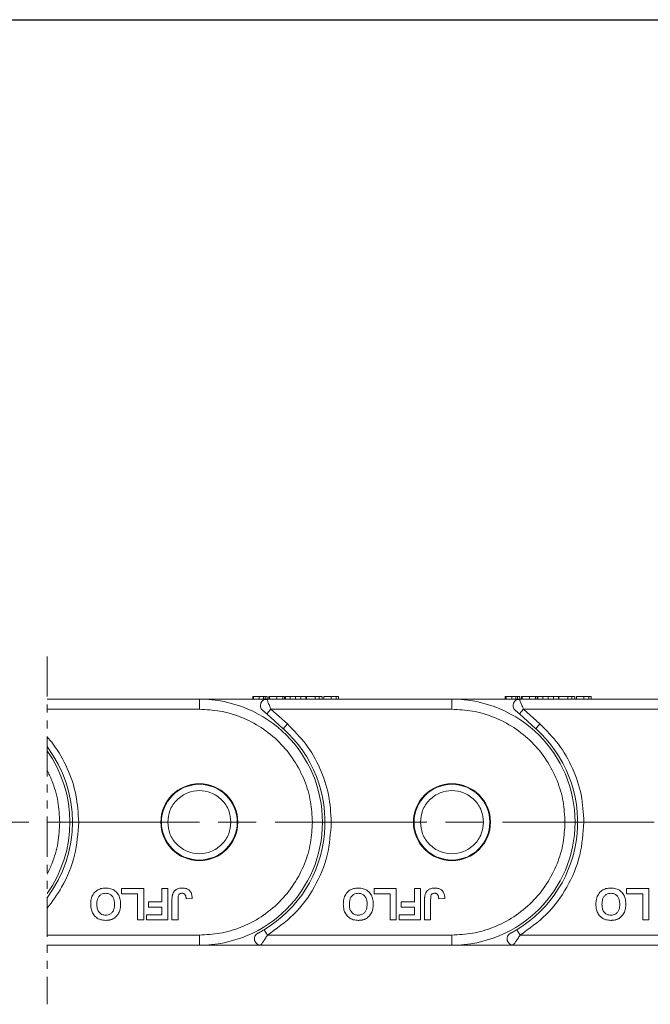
# Model space of a CAD drawing. Header units: millimetres. Extents: x 3455 to 3957, y 2 to 354.
# Tile 22 of 33: x 3775 to 3825, y 158 to 236. Entities that reach past the tile are written whole.
import ezdxf

# ---------------------------------------------------------------- set-up
doc = ezdxf.new("R2010")
doc.units = ezdxf.units.MM
for name, pattern in [('ACAD_ISO08W100', [36, 24, -3, 6, -3]), ('CENTER', [0.6, 0.375, -0.075, 0.075, -0.075]), ('PHANTOM2', [31.75, 15.875, -3.175, 3.175, -3.175, 3.175, -3.175])]:
    doc.linetypes.add(name, pattern=pattern)
doc.layers.add('中心线', color=1, linetype='CENTER', lineweight=25)
doc.styles.get("Standard").update_dxf_attribs({"font": '仿宋_GB2312.ttf', "width": 0.8})
doc.dimstyles.new('ISO-15', dxfattribs={"dimtxt": 5, "dimasz": 5, "dimexe": 2.5, "dimexo": 0.625, "dimgap": 2.5, "dimtad": 1, "dimdsep": 46, "dimtxsty": 'Standard', "dimcen": 2.5, "dimadec": 0, "dimazin": 0, "dimtfac": 1, "dimtmove": 0, "dimatfit": 3, "dimfxl": 0, "dimarcsym": 0})

# ---------------------------------------------------------------- blocks, each defined once
blk = doc.blocks.new('*D394')
at = {"color": 0, "lineweight": -2}
for p, q in [((3746.864, 235.891), (3919.005, 235.891)), ((3916.505, 230.891), (3916.505, 167.537)), ((3880.204, 162.537), (3919.005, 162.537))]:
    blk.add_line(p, q, dxfattribs=at)
at = {"color": 0, "lineweight": 9}
for points in [[(3915.672, 230.891), (3917.338, 230.891), (3916.505, 235.891)], [(3915.672, 167.537), (3917.338, 167.537), (3916.505, 162.537)]]:
    blk.add_solid(points, dxfattribs=at)
at = {"layer": 'Defpoints', "color": 0, "lineweight": 9}
for p in [(3746.239, 235.891), (3879.579, 162.537), (3916.505, 162.537)]:
    blk.add_point(p, dxfattribs=at)
at = {"color": 0, "lineweight": 9, "insert": (3911.505, 199.214), "char_height": 5, "attachment_point": 5, "rotation": 90}
blk.add_mtext('2R+19.5', dxfattribs=at)

msp = doc.modelspace()

# ---------------------------------------------------------------- linework, layer by layer
at = {"color": 3, "linetype": 'PHANTOM2', "lineweight": 9, "ltscale": 0.2}
msp.add_line((3777.521, 185.425), (3777.521, 157.851), dxfattribs=at)
at = {"color": 7, "linetype": 'Continuous', "lineweight": 15}
for p, q in [((3789.579, 182.037), (3777.521, 182.037)), ((3794.914, 182.037), (3789.579, 182.037)), ((3789.579, 182.037), (3789.579, 181.237)), ((3793.802, 182.237), (3793.802, 182.037)), ((3793.879, 182.237), (3793.879, 182.037)), ((3794.648, 182.237), (3794.314, 182.237)), ((3794.314, 182.237), (3794.314, 182.037)), ((3794.648, 182.237), (3794.648, 182.037)), ((3794.781, 182.237), (3794.781, 182.037)), ((3794.921, 182.021), (3794.79, 182.021)), ((3809.579, 182.037), (3794.914, 182.037)), ((3794.955, 182.037), (3794.955, 182.237)), ((3795.09, 182.237), (3795.09, 182.037)), ((3795.105, 182.237), (3795.09, 182.237)), ((3795.141, 182.237), (3795.141, 182.037)), ((3795.72, 182.237), (3795.72, 182.037)), ((3796.195, 182.037), (3796.195, 182.237)), ((3796.321, 182.237), (3796.321, 182.037)), ((3796.347, 182.237), (3796.342, 182.237)), ((3796.347, 182.237), (3796.347, 182.037)), ((3796.391, 182.237), (3796.391, 182.037)), ((3796.783, 182.237), (3796.391, 182.237)), ((3796.783, 182.237), (3796.783, 182.037)), ((3797.199, 182.237), (3796.783, 182.237)), ((3797.199, 182.037), (3797.199, 182.237)), ((3797.615, 182.237), (3797.199, 182.237)), ((3797.615, 182.237), (3797.615, 182.037)), ((3798.007, 182.237), (3797.615, 182.237)), ((3798.007, 182.237), (3798.007, 182.037)), ((3798.052, 182.237), (3798.052, 182.037)), ((3798.744, 182.237), (3798.052, 182.237)), ((3798.744, 182.237), (3798.744, 182.037)), ((3799.077, 182.237), (3798.744, 182.237)), ((3799.077, 182.237), (3799.077, 182.037)), ((3799.308, 182.237), (3799.077, 182.237)), ((3799.308, 182.237), (3799.308, 182.037)), ((3799.443, 182.037), (3799.443, 182.237)), ((3800.02, 182.237), (3800.02, 182.037)), ((3800.422, 182.237), (3800.422, 182.037)), ((3800.597, 182.237), (3800.597, 182.037)), ((3809.579, 182.037), (3809.579, 181.237)), ((3814.914, 182.037), (3809.579, 182.037)), ((3813.802, 182.237), (3813.802, 182.037)), ((3813.879, 182.237), (3813.879, 182.037)), ((3814.648, 182.237), (3814.314, 182.237)), ((3814.314, 182.237), (3814.314, 182.037)), ((3814.648, 182.237), (3814.648, 182.037)), ((3814.781, 182.237), (3814.781, 182.037)), ((3814.921, 182.021), (3814.79, 182.021)), ((3829.579, 182.037), (3814.914, 182.037)), ((3814.955, 182.037), (3814.955, 182.237)), ((3815.09, 182.237), (3815.09, 182.037)), ((3815.105, 182.237), (3815.09, 182.237)), ((3815.141, 182.237), (3815.141, 182.037)), ((3815.72, 182.237), (3815.72, 182.037)), ((3816.195, 182.037), (3816.195, 182.237)), ((3816.321, 182.237), (3816.321, 182.037)), ((3816.347, 182.237), (3816.342, 182.237)), ((3816.347, 182.237), (3816.347, 182.037)), ((3816.391, 182.237), (3816.391, 182.037)), ((3816.783, 182.237), (3816.391, 182.237)), ((3816.783, 182.237), (3816.783, 182.037)), ((3817.199, 182.237), (3816.783, 182.237)), ((3817.199, 182.037), (3817.199, 182.237)), ((3817.615, 182.237), (3817.199, 182.237)), ((3817.615, 182.237), (3817.615, 182.037)), ((3818.007, 182.237), (3817.615, 182.237)), ((3818.007, 182.237), (3818.007, 182.037)), ((3818.052, 182.237), (3818.052, 182.037)), ((3818.744, 182.237), (3818.052, 182.237)), ((3818.744, 182.237), (3818.744, 182.037)), ((3819.077, 182.237), (3818.744, 182.237)), ((3819.077, 182.237), (3819.077, 182.037)), ((3819.308, 182.237), (3819.077, 182.237)), ((3819.308, 182.237), (3819.308, 182.037)), ((3819.443, 182.037), (3819.443, 182.237)), ((3820.02, 182.237), (3820.02, 182.037)), ((3820.422, 182.237), (3820.422, 182.037)), ((3820.597, 182.237), (3820.597, 182.037)), ((3777.521, 181.237), (3789.579, 181.237)), ((3794.916, 180.864), (3795.249, 181.237)), ((3795.249, 181.237), (3796.551, 180.071)), ((3795.249, 181.237), (3809.579, 181.237)), ((3814.916, 180.864), (3815.249, 181.237)), ((3815.249, 181.237), (3816.551, 180.071)), ((3815.249, 181.237), (3829.579, 181.237)), ((3794.916, 180.864), (3796.217, 179.698)), ((3814.916, 180.864), (3816.217, 179.698)), ((3796.551, 180.071), (3796.217, 179.698)), ((3816.551, 180.071), (3816.217, 179.698)), ((3783.41, 166.62), (3783.41, 167.037)), ((3783.41, 167.037), (3785.173, 167.037)), ((3785.173, 167.037), (3785.173, 164.537)), ((3786.613, 167.037), (3787.094, 167.037)), ((3786.613, 165.979), (3786.613, 167.037)), ((3787.094, 167.037), (3787.094, 164.537)), ((3803.41, 167.037), (3805.173, 167.037)), ((3803.41, 166.62), (3803.41, 167.037)), ((3805.173, 167.037), (3805.173, 164.537)), ((3806.613, 167.037), (3807.094, 167.037)), ((3806.613, 165.979), (3806.613, 167.037)), ((3807.094, 167.037), (3807.094, 164.537)), ((3823.41, 167.037), (3825.173, 167.037)), ((3823.41, 166.62), (3823.41, 167.037)), ((3825.173, 167.037), (3825.173, 164.537)), ((3784.692, 166.62), (3783.41, 166.62)), ((3784.692, 164.537), (3784.692, 166.62)), ((3788.534, 166.203), (3789.015, 166.235)), ((3804.692, 166.62), (3803.41, 166.62)), ((3804.692, 164.537), (3804.692, 166.62)), ((3808.534, 166.203), (3809.015, 166.235)), ((3824.692, 166.62), (3823.41, 166.62)), ((3824.692, 164.537), (3824.692, 166.62)), ((3785.556, 165.979), (3786.613, 165.979)), ((3785.556, 165.562), (3785.556, 165.979)), ((3786.613, 165.562), (3785.556, 165.562)), ((3786.613, 164.953), (3786.613, 165.562)), ((3787.412, 164.537), (3787.412, 166.113)), ((3787.893, 166.155), (3787.893, 164.537)), ((3805.556, 165.562), (3805.556, 165.979)), ((3805.556, 165.979), (3806.613, 165.979)), ((3806.613, 165.562), (3805.556, 165.562)), ((3806.613, 164.953), (3806.613, 165.562)), ((3807.412, 164.537), (3807.412, 166.113)), ((3807.893, 166.155), (3807.893, 164.537)), ((3785.395, 164.537), (3785.395, 164.953)), ((3785.395, 164.953), (3786.613, 164.953)), ((3805.395, 164.537), (3805.395, 164.953)), ((3805.395, 164.953), (3806.613, 164.953)), ((3785.173, 164.537), (3784.692, 164.537)), ((3787.094, 164.537), (3785.395, 164.537)), ((3787.893, 164.537), (3787.412, 164.537)), ((3805.173, 164.537), (3804.692, 164.537)), ((3807.094, 164.537), (3805.395, 164.537)), ((3807.893, 164.537), (3807.412, 164.537)), ((3825.173, 164.537), (3824.692, 164.537)), ((3789.579, 163.337), (3777.521, 163.337)), ((3789.579, 162.537), (3789.579, 163.337)), ((3794.973, 163.337), (3794.715, 163.765)), ((3809.579, 163.337), (3794.973, 163.337)), ((3809.579, 162.537), (3809.579, 163.337)), ((3814.973, 163.337), (3814.715, 163.765)), ((3829.579, 163.337), (3814.973, 163.337)), ((3777.521, 162.537), (3789.579, 162.537)), ((3789.579, 162.537), (3794.441, 162.537)), ((3794.441, 162.537), (3809.579, 162.537)), ((3809.579, 162.537), (3814.441, 162.537)), ((3814.441, 162.537), (3829.579, 162.537))]:
    msp.add_line(p, q, dxfattribs=at)
for centre, radius in [((3789.579, 172.287), 3.05), ((3789.579, 172.287), 3), ((3809.579, 172.287), 3.05), ((3809.579, 172.287), 3)]:
    msp.add_circle(centre, radius, dxfattribs=at)
for centre, radius, start, end in [((3789.579, 172.287), 9.75, 270, 90), ((3794.914, 181.537), 0.5, 90, 228.15), ((3809.579, 172.287), 9.75, 270, 90), ((3814.914, 181.537), 0.5, 90, 228.15), ((3789.579, 172.287), 9.95, 301.07867, 48.15), ((3809.579, 172.287), 9.95, 301.07867, 48.15), ((3769.579, 172.287), 9.95, 322.95709, 37.04291), ((3769.579, 172.287), 9.75, 324.54364, 35.45636), ((3794.441, 163.037), 0.5, 117.72786, 270), ((3814.441, 163.037), 0.5, 117.72786, 270)]:
    msp.add_arc(centre, radius, start, end, dxfattribs=at)
for points, knots in [([(3793.975, 182.237), (3793.95, 182.237), (3793.9, 182.237), (3793.857, 182.237), (3793.829, 182.237), (3793.812, 182.237), (3793.803, 182.237), (3793.802, 182.237), (3793.802, 182.237)], [0, 0, 0, 0, 0.1714431, 0.347826, 0.5087935, 0.6709152, 0.8352601, 1, 1, 1, 1]), ([(3794.314, 182.237), (3794.269, 182.237), (3794.184, 182.237), (3794.036, 182.237), (3793.931, 182.237), (3793.879, 182.237)], [0, 0, 0, 0, 0.367019, 0.679786, 1, 1, 1, 1]), ([(3794.781, 182.237), (3794.762, 182.237), (3794.735, 182.237), (3794.699, 182.237), (3794.69, 182.237)], [0, 0, 0, 0, 0.731068, 1, 1, 1, 1]), ([(3794.955, 182.237), (3794.954, 182.237), (3794.952, 182.237), (3794.934, 182.237), (3794.908, 182.237), (3794.879, 182.237), (3794.84, 182.237), (3794.801, 182.237), (3794.781, 182.237)], [0, 0, 0, 0, 0.239045, 0.479189, 0.606249, 0.73402, 0.865685, 1, 1, 1, 1]), ([(3794.914, 182.037), (3794.915, 182.037), (3794.915, 182.036), (3794.921, 182.022), (3794.921, 182.022)], [0, 0, 0, 0, 0.979106, 1, 1, 1, 1]), ([(3794.921, 182.022), (3794.926, 182.009), (3794.937, 181.984), (3794.969, 181.908), (3795.026, 181.77), (3795.121, 181.543), (3795.208, 181.337), (3795.249, 181.237)], [0, 0, 0, 0, 0.132525, 0.273162, 0.419796, 0.718424, 1, 1, 1, 1]), ([(3795.72, 182.237), (3795.652, 182.237), (3795.528, 182.237), (3795.37, 182.237), (3795.252, 182.237), (3795.171, 182.237), (3795.151, 182.237), (3795.141, 182.237)], [0, 0, 0, 0, 0.219903, 0.401483, 0.582484, 0.790929, 1, 1, 1, 1]), ([(3796.195, 182.237), (3796.176, 182.237), (3796.136, 182.237), (3796.065, 182.237), (3795.987, 182.237), (3795.904, 182.237), (3795.814, 182.237), (3795.752, 182.237), (3795.72, 182.237)], [0, 0, 0, 0, 0.177376, 0.35832, 0.511584, 0.66939, 0.832541, 1, 1, 1, 1]), ([(3796.321, 182.237), (3796.32, 182.237), (3796.319, 182.237), (3796.309, 182.237), (3796.296, 182.237), (3796.275, 182.237), (3796.244, 182.237), (3796.211, 182.237), (3796.195, 182.237)], [0, 0, 0, 0, 0.164091, 0.329194, 0.461325, 0.594454, 0.795732, 1, 1, 1, 1]), ([(3800.02, 182.237), (3799.951, 182.237), (3799.821, 182.237), (3799.667, 182.237), (3799.54, 182.237), (3799.454, 182.237), (3799.447, 182.237), (3799.443, 182.237)], [0, 0, 0, 0, 0.154712, 0.295547, 0.420761, 0.630514, 1, 1, 1, 1]), ([(3800.422, 182.237), (3800.402, 182.237), (3800.361, 182.237), (3800.285, 182.237), (3800.202, 182.237), (3800.13, 182.237), (3800.068, 182.237), (3800.036, 182.237), (3800.02, 182.237)], [0, 0, 0, 0, 0.2065585, 0.420423, 0.6036233, 0.7939578, 0.8966075, 1, 1, 1, 1]), ([(3800.597, 182.237), (3800.595, 182.237), (3800.593, 182.237), (3800.576, 182.237), (3800.549, 182.237), (3800.521, 182.237), (3800.482, 182.237), (3800.442, 182.237), (3800.422, 182.237)], [0, 0, 0, 0, 0.2383707, 0.4778187, 0.6052177, 0.7333115, 0.865299, 1, 1, 1, 1]), ([(3813.975, 182.237), (3813.95, 182.237), (3813.9, 182.237), (3813.857, 182.237), (3813.829, 182.237), (3813.812, 182.237), (3813.803, 182.237), (3813.802, 182.237), (3813.802, 182.237)], [0, 0, 0, 0, 0.171443, 0.347826, 0.508794, 0.670915, 0.83526, 1, 1, 1, 1]), ([(3814.314, 182.237), (3814.269, 182.237), (3814.184, 182.237), (3814.036, 182.237), (3813.931, 182.237), (3813.879, 182.237)], [0, 0, 0, 0, 0.367019, 0.679786, 1, 1, 1, 1]), ([(3814.781, 182.237), (3814.762, 182.237), (3814.735, 182.237), (3814.699, 182.237), (3814.69, 182.237)], [0, 0, 0, 0, 0.731068, 1, 1, 1, 1]), ([(3814.955, 182.237), (3814.954, 182.237), (3814.952, 182.237), (3814.934, 182.237), (3814.908, 182.237), (3814.879, 182.237), (3814.84, 182.237), (3814.801, 182.237), (3814.781, 182.237)], [0, 0, 0, 0, 0.239045, 0.479189, 0.606249, 0.73402, 0.865685, 1, 1, 1, 1]), ([(3814.914, 182.037), (3814.915, 182.037), (3814.915, 182.036), (3814.921, 182.022), (3814.921, 182.022)], [0, 0, 0, 0, 0.979106, 1, 1, 1, 1]), ([(3814.921, 182.022), (3814.926, 182.009), (3814.937, 181.984), (3814.969, 181.908), (3815.026, 181.77), (3815.121, 181.543), (3815.208, 181.337), (3815.249, 181.237)], [0, 0, 0, 0, 0.132525, 0.273162, 0.419796, 0.718424, 1, 1, 1, 1]), ([(3815.72, 182.237), (3815.652, 182.237), (3815.528, 182.237), (3815.37, 182.237), (3815.252, 182.237), (3815.171, 182.237), (3815.151, 182.237), (3815.141, 182.237)], [0, 0, 0, 0, 0.219903, 0.401483, 0.582484, 0.790929, 1, 1, 1, 1]), ([(3816.195, 182.237), (3816.176, 182.237), (3816.136, 182.237), (3816.065, 182.237), (3815.987, 182.237), (3815.904, 182.237), (3815.814, 182.237), (3815.752, 182.237), (3815.72, 182.237)], [0, 0, 0, 0, 0.177376, 0.35832, 0.511584, 0.66939, 0.832541, 1, 1, 1, 1]), ([(3816.321, 182.237), (3816.32, 182.237), (3816.319, 182.237), (3816.309, 182.237), (3816.296, 182.237), (3816.275, 182.237), (3816.244, 182.237), (3816.211, 182.237), (3816.195, 182.237)], [0, 0, 0, 0, 0.164091, 0.329194, 0.461325, 0.594454, 0.795732, 1, 1, 1, 1]), ([(3820.02, 182.237), (3819.951, 182.237), (3819.821, 182.237), (3819.667, 182.237), (3819.54, 182.237), (3819.454, 182.237), (3819.447, 182.237), (3819.443, 182.237)], [0, 0, 0, 0, 0.154712, 0.295547, 0.420761, 0.630514, 1, 1, 1, 1]), ([(3820.422, 182.237), (3820.402, 182.237), (3820.361, 182.237), (3820.285, 182.237), (3820.202, 182.237), (3820.13, 182.237), (3820.068, 182.237), (3820.036, 182.237), (3820.02, 182.237)], [0, 0, 0, 0, 0.2065585, 0.420423, 0.6036233, 0.7939578, 0.8966075, 1, 1, 1, 1]), ([(3820.597, 182.237), (3820.595, 182.237), (3820.593, 182.237), (3820.576, 182.237), (3820.549, 182.237), (3820.521, 182.237), (3820.482, 182.237), (3820.442, 182.237), (3820.422, 182.237)], [0, 0, 0, 0, 0.2383707, 0.4778187, 0.6052177, 0.7333115, 0.865299, 1, 1, 1, 1]), ([(3798.529, 172.287), (3798.5, 172.833), (3798.44, 173.957), (3797.942, 175.625), (3797.117, 177.229), (3795.952, 178.66), (3794.521, 179.824), (3792.917, 180.65), (3791.249, 181.148), (3790.125, 181.208), (3789.579, 181.237)], [0, 0, 0, 0, 0.116516, 0.240011, 0.368641, 0.5, 0.631359, 0.759989, 0.883484, 1, 1, 1, 1]), ([(3794.581, 181.164), (3794.582, 181.163), (3794.584, 181.161), (3794.604, 181.144), (3794.635, 181.116), (3794.696, 181.061), (3794.791, 180.976), (3794.874, 180.901), (3794.916, 180.864)], [0, 0, 0, 0, 0.09517, 0.195508, 0.310112, 0.437792, 0.718545, 1, 1, 1, 1]), ([(3818.529, 172.287), (3818.5, 172.833), (3818.44, 173.957), (3817.942, 175.625), (3817.117, 177.229), (3815.952, 178.66), (3814.521, 179.824), (3812.917, 180.65), (3811.249, 181.148), (3810.125, 181.208), (3809.579, 181.237)], [0, 0, 0, 0, 0.116516, 0.240011, 0.368641, 0.5, 0.631359, 0.759989, 0.883484, 1, 1, 1, 1]), ([(3814.581, 181.164), (3814.582, 181.163), (3814.584, 181.161), (3814.604, 181.144), (3814.635, 181.116), (3814.696, 181.061), (3814.791, 180.976), (3814.874, 180.901), (3814.916, 180.864)], [0, 0, 0, 0, 0.09517, 0.195508, 0.310112, 0.437792, 0.718545, 1, 1, 1, 1]), ([(3796.551, 180.071), (3797.061, 179.556), (3798.094, 178.513), (3799.183, 176.578), (3799.898, 174.475), (3799.986, 173.011), (3800.029, 172.287)], [0, 0, 0, 0, 0.247221, 0.5, 0.752779, 1, 1, 1, 1]), ([(3816.551, 180.071), (3817.061, 179.556), (3818.094, 178.513), (3819.183, 176.578), (3819.898, 174.475), (3819.986, 173.011), (3820.029, 172.287)], [0, 0, 0, 0, 0.247221, 0.5, 0.752779, 1, 1, 1, 1]), ([(3777.521, 179.055), (3777.69, 178.864), (3778.325, 178.102), (3779.183, 176.578), (3779.898, 174.475), (3779.986, 173.011), (3780.029, 172.287)], [0.1598964, 0.1598964, 0.1598964, 0.1598964, 0.2472209, 0.5, 0.7527791, 1, 1, 1, 1]), ([(3778.529, 172.287), (3778.5, 172.833), (3778.44, 173.957), (3778.028, 175.337), (3777.661, 176.141), (3777.521, 176.411)], [0, 0, 0, 0, 0.116516, 0.2400113, 0.3049099, 0.3049099, 0.3049099, 0.3049099]), ([(3787.079, 172.287), (3787.113, 172.601), (3787.164, 173.087), (3787.476, 173.669), (3787.799, 174.067), (3788.197, 174.392), (3788.779, 174.693), (3789.579, 174.847), (3790.379, 174.693), (3790.962, 174.392), (3791.359, 174.066), (3791.682, 173.669), (3791.994, 173.086), (3792.045, 172.601), (3792.079, 172.287)], [0, 0, 0, 0, 0.119721, 0.184895, 0.25, 0.315174, 0.380279, 0.5, 0.619721, 0.684895, 0.75, 0.815174, 0.880279, 1, 1, 1, 1]), ([(3807.079, 172.287), (3807.113, 172.601), (3807.164, 173.087), (3807.476, 173.669), (3807.799, 174.067), (3808.197, 174.392), (3808.779, 174.693), (3809.579, 174.847), (3810.379, 174.693), (3810.962, 174.392), (3811.359, 174.066), (3811.682, 173.669), (3811.994, 173.086), (3812.045, 172.601), (3812.079, 172.287)], [0, 0, 0, 0, 0.119721, 0.184895, 0.25, 0.315174, 0.380279, 0.5, 0.619721, 0.684895, 0.75, 0.815174, 0.880279, 1, 1, 1, 1]), ([(3780.029, 172.287), (3779.965, 171.406), (3779.834, 169.614), (3778.862, 167.315), (3777.96, 165.994), (3777.521, 165.484)], [0, 0, 0, 0, 0.245823, 0.5, 0.6883822, 0.6883822, 0.6883822, 0.6883822]), ([(3777.521, 168.162), (3777.661, 168.432), (3778.028, 169.237), (3778.44, 170.616), (3778.5, 171.741), (3778.529, 172.287)], [0.6950901, 0.6950901, 0.6950901, 0.6950901, 0.7599887, 0.883484, 1, 1, 1, 1]), ([(3792.079, 172.287), (3792.045, 171.972), (3791.994, 171.487), (3791.682, 170.904), (3791.359, 170.507), (3790.961, 170.182), (3790.379, 169.88), (3789.579, 169.726), (3788.779, 169.88), (3788.197, 170.182), (3787.799, 170.507), (3787.476, 170.904), (3787.164, 171.487), (3787.113, 171.972), (3787.079, 172.287)], [0, 0, 0, 0, 0.119721, 0.184895, 0.25, 0.315174, 0.380279, 0.5, 0.619721, 0.684895, 0.75, 0.815174, 0.880279, 1, 1, 1, 1]), ([(3789.579, 163.337), (3790.125, 163.366), (3791.249, 163.426), (3792.917, 163.924), (3794.521, 164.749), (3795.952, 165.913), (3797.117, 167.344), (3797.942, 168.948), (3798.44, 170.616), (3798.5, 171.741), (3798.529, 172.287)], [0, 0, 0, 0, 0.116516, 0.240011, 0.368641, 0.5, 0.631359, 0.759989, 0.883484, 1, 1, 1, 1]), ([(3800.029, 172.287), (3799.965, 171.406), (3799.834, 169.614), (3798.769, 167.095), (3797.162, 164.884), (3795.695, 163.847), (3794.973, 163.337)], [0, 0, 0, 0, 0.245823, 0.5, 0.754177, 1, 1, 1, 1]), ([(3812.079, 172.287), (3812.045, 171.972), (3811.994, 171.487), (3811.682, 170.904), (3811.359, 170.507), (3810.961, 170.182), (3810.379, 169.88), (3809.579, 169.726), (3808.779, 169.88), (3808.197, 170.182), (3807.799, 170.507), (3807.476, 170.904), (3807.164, 171.487), (3807.113, 171.972), (3807.079, 172.287)], [0, 0, 0, 0, 0.119721, 0.184895, 0.25, 0.315174, 0.380279, 0.5, 0.619721, 0.684895, 0.75, 0.815174, 0.880279, 1, 1, 1, 1]), ([(3809.579, 163.337), (3810.125, 163.366), (3811.249, 163.426), (3812.917, 163.924), (3814.521, 164.749), (3815.952, 165.913), (3817.117, 167.344), (3817.942, 168.948), (3818.44, 170.616), (3818.5, 171.741), (3818.529, 172.287)], [0, 0, 0, 0, 0.116516, 0.240011, 0.368641, 0.5, 0.631359, 0.759989, 0.883484, 1, 1, 1, 1]), ([(3820.029, 172.287), (3819.965, 171.406), (3819.834, 169.614), (3818.769, 167.095), (3817.162, 164.884), (3815.695, 163.847), (3814.973, 163.337)], [0, 0, 0, 0, 0.245823, 0.5, 0.754177, 1, 1, 1, 1]), ([(3780.977, 165.79), (3780.983, 165.924), (3780.996, 166.194), (3781.15, 166.581), (3781.424, 166.872), (3781.779, 167.044), (3782.028, 167.06), (3782.159, 167.069)], [0, 0, 0, 0, 0.204609, 0.411109, 0.621842, 0.801311, 1, 1, 1, 1]), ([(3782.159, 167.069), (3782.294, 167.06), (3782.565, 167.043), (3782.92, 166.858), (3783.171, 166.577), (3783.325, 166.218), (3783.34, 165.951), (3783.348, 165.802)], [0, 0, 0, 0, 0.205416, 0.413489, 0.592452, 0.772931, 1, 1, 1, 1]), ([(3787.467, 166.588), (3787.494, 166.65), (3787.554, 166.787), (3787.724, 166.947), (3787.964, 167.054), (3788.142, 167.064), (3788.243, 167.069)], [0, 0, 0, 0, 0.206429, 0.456722, 0.693973, 1, 1, 1, 1]), ([(3788.243, 167.069), (3788.347, 167.062), (3788.525, 167.05), (3788.751, 166.931), (3788.907, 166.757), (3789.001, 166.514), (3789.01, 166.332), (3789.015, 166.235)], [0, 0, 0, 0, 0.24093, 0.409491, 0.578642, 0.775105, 1, 1, 1, 1]), ([(3800.977, 165.79), (3800.983, 165.924), (3800.996, 166.194), (3801.15, 166.581), (3801.424, 166.872), (3801.779, 167.044), (3802.028, 167.06), (3802.159, 167.069)], [0, 0, 0, 0, 0.204609, 0.411109, 0.621842, 0.801311, 1, 1, 1, 1]), ([(3802.159, 167.069), (3802.294, 167.06), (3802.565, 167.043), (3802.92, 166.858), (3803.171, 166.577), (3803.325, 166.218), (3803.34, 165.951), (3803.348, 165.802)], [0, 0, 0, 0, 0.205416, 0.413489, 0.592452, 0.772931, 1, 1, 1, 1]), ([(3807.467, 166.588), (3807.494, 166.65), (3807.554, 166.787), (3807.724, 166.947), (3807.964, 167.054), (3808.142, 167.064), (3808.243, 167.069)], [0, 0, 0, 0, 0.206429, 0.456722, 0.693973, 1, 1, 1, 1]), ([(3808.243, 167.069), (3808.347, 167.062), (3808.525, 167.05), (3808.751, 166.931), (3808.907, 166.757), (3809.001, 166.514), (3809.01, 166.332), (3809.015, 166.235)], [0, 0, 0, 0, 0.24093, 0.409491, 0.578642, 0.775105, 1, 1, 1, 1]), ([(3820.977, 165.79), (3820.983, 165.924), (3820.996, 166.194), (3821.15, 166.581), (3821.424, 166.872), (3821.779, 167.044), (3822.028, 167.06), (3822.159, 167.069)], [0, 0, 0, 0, 0.204609, 0.411109, 0.621842, 0.801311, 1, 1, 1, 1]), ([(3822.159, 167.069), (3822.294, 167.06), (3822.565, 167.043), (3822.92, 166.858), (3823.171, 166.577), (3823.325, 166.218), (3823.34, 165.951), (3823.348, 165.802)], [0, 0, 0, 0, 0.205416, 0.413489, 0.592452, 0.772931, 1, 1, 1, 1]), ([(3781.457, 165.778), (3781.465, 165.914), (3781.476, 166.128), (3781.606, 166.396), (3781.776, 166.556), (3781.972, 166.642), (3782.103, 166.649), (3782.16, 166.652)], [0, 0, 0, 0, 0.319264, 0.504624, 0.690858, 0.864593, 1, 1, 1, 1]), ([(3782.16, 166.652), (3782.251, 166.644), (3782.415, 166.628), (3782.618, 166.497), (3782.761, 166.324), (3782.854, 166.079), (3782.862, 165.894), (3782.868, 165.785)], [0, 0, 0, 0, 0.213943, 0.387352, 0.56015, 0.741367, 1, 1, 1, 1]), ([(3787.412, 166.113), (3787.413, 166.146), (3787.413, 166.213), (3787.418, 166.303), (3787.425, 166.382), (3787.435, 166.451), (3787.446, 166.52), (3787.46, 166.565), (3787.467, 166.588)], [0, 0, 0, 0, 0.20827, 0.416707, 0.561481, 0.706573, 0.852825, 1, 1, 1, 1]), ([(3787.893, 166.155), (3787.895, 166.217), (3787.898, 166.341), (3787.921, 166.494), (3787.989, 166.589), (3788.067, 166.636), (3788.145, 166.651), (3788.197, 166.652), (3788.212, 166.652)], [0, 0, 0, 0, 0.272224, 0.546623, 0.659126, 0.771081, 0.934792, 1, 1, 1, 1]), ([(3788.212, 166.652), (3788.232, 166.651), (3788.273, 166.65), (3788.328, 166.634), (3788.374, 166.613), (3788.411, 166.586), (3788.443, 166.553), (3788.46, 166.527), (3788.469, 166.514)], [0, 0, 0, 0, 0.199415, 0.404779, 0.549305, 0.697938, 0.847272, 1, 1, 1, 1]), ([(3788.469, 166.514), (3788.479, 166.495), (3788.499, 166.455), (3788.514, 166.396), (3788.522, 166.343), (3788.528, 166.297), (3788.532, 166.25), (3788.533, 166.219), (3788.534, 166.203)], [0, 0, 0, 0, 0.205288, 0.416473, 0.561717, 0.70725, 0.853541, 1, 1, 1, 1]), ([(3801.457, 165.778), (3801.465, 165.914), (3801.476, 166.128), (3801.606, 166.396), (3801.776, 166.556), (3801.972, 166.642), (3802.103, 166.649), (3802.16, 166.652)], [0, 0, 0, 0, 0.319264, 0.504624, 0.690858, 0.864593, 1, 1, 1, 1]), ([(3802.16, 166.652), (3802.251, 166.644), (3802.415, 166.628), (3802.618, 166.497), (3802.761, 166.324), (3802.854, 166.079), (3802.862, 165.894), (3802.868, 165.785)], [0, 0, 0, 0, 0.213943, 0.387352, 0.56015, 0.741367, 1, 1, 1, 1]), ([(3807.412, 166.113), (3807.413, 166.146), (3807.413, 166.213), (3807.418, 166.303), (3807.425, 166.382), (3807.435, 166.451), (3807.446, 166.52), (3807.46, 166.565), (3807.467, 166.588)], [0, 0, 0, 0, 0.20827, 0.416707, 0.561481, 0.706573, 0.852825, 1, 1, 1, 1]), ([(3807.893, 166.155), (3807.895, 166.217), (3807.898, 166.341), (3807.921, 166.494), (3807.989, 166.589), (3808.067, 166.636), (3808.145, 166.651), (3808.197, 166.652), (3808.212, 166.652)], [0, 0, 0, 0, 0.272224, 0.546623, 0.659126, 0.771081, 0.934792, 1, 1, 1, 1]), ([(3808.212, 166.652), (3808.232, 166.651), (3808.273, 166.65), (3808.328, 166.634), (3808.374, 166.613), (3808.411, 166.586), (3808.443, 166.553), (3808.46, 166.527), (3808.469, 166.514)], [0, 0, 0, 0, 0.199415, 0.404779, 0.549305, 0.697938, 0.847272, 1, 1, 1, 1]), ([(3808.469, 166.514), (3808.479, 166.495), (3808.499, 166.455), (3808.514, 166.396), (3808.522, 166.343), (3808.528, 166.297), (3808.532, 166.25), (3808.533, 166.219), (3808.534, 166.203)], [0, 0, 0, 0, 0.205288, 0.416473, 0.561717, 0.70725, 0.853541, 1, 1, 1, 1]), ([(3821.457, 165.778), (3821.465, 165.914), (3821.476, 166.128), (3821.606, 166.396), (3821.776, 166.556), (3821.972, 166.642), (3822.103, 166.649), (3822.16, 166.652)], [0, 0, 0, 0, 0.3192639, 0.5046241, 0.6908579, 0.8645927, 1, 1, 1, 1]), ([(3822.16, 166.652), (3822.251, 166.644), (3822.415, 166.628), (3822.618, 166.497), (3822.761, 166.324), (3822.854, 166.079), (3822.862, 165.894), (3822.868, 165.785)], [0, 0, 0, 0, 0.213943, 0.387352, 0.56015, 0.741367, 1, 1, 1, 1]), ([(3782.166, 164.505), (3782.031, 164.514), (3781.759, 164.531), (3781.403, 164.721), (3781.152, 165.006), (3780.999, 165.372), (3780.985, 165.641), (3780.977, 165.79)], [0, 0, 0, 0, 0.203933, 0.41017, 0.593215, 0.773531, 1, 1, 1, 1]), ([(3782.16, 164.921), (3782.058, 164.931), (3781.884, 164.947), (3781.679, 165.086), (3781.537, 165.275), (3781.467, 165.518), (3781.46, 165.695), (3781.457, 165.778)], [0, 0, 0, 0, 0.241919, 0.409044, 0.576174, 0.800887, 1, 1, 1, 1]), ([(3782.868, 165.785), (3782.861, 165.65), (3782.85, 165.438), (3782.722, 165.175), (3782.557, 165.019), (3782.359, 164.933), (3782.224, 164.925), (3782.16, 164.921)], [0, 0, 0, 0, 0.319417, 0.499226, 0.680002, 0.847806, 1, 1, 1, 1]), ([(3783.348, 165.802), (3783.348, 165.768), (3783.348, 165.702), (3783.34, 165.598), (3783.328, 165.491), (3783.307, 165.382), (3783.279, 165.272), (3783.251, 165.202), (3783.237, 165.166)], [0, 0, 0, 0, 0.15395, 0.308181, 0.478699, 0.649961, 0.824203, 1, 1, 1, 1]), ([(3802.166, 164.505), (3802.031, 164.514), (3801.759, 164.531), (3801.403, 164.721), (3801.152, 165.006), (3800.999, 165.372), (3800.985, 165.641), (3800.977, 165.79)], [0, 0, 0, 0, 0.203933, 0.41017, 0.593215, 0.773531, 1, 1, 1, 1]), ([(3802.16, 164.921), (3802.058, 164.931), (3801.884, 164.947), (3801.679, 165.086), (3801.537, 165.275), (3801.467, 165.518), (3801.46, 165.695), (3801.457, 165.778)], [0, 0, 0, 0, 0.241919, 0.409044, 0.576174, 0.800887, 1, 1, 1, 1]), ([(3802.868, 165.785), (3802.861, 165.65), (3802.85, 165.438), (3802.722, 165.175), (3802.557, 165.019), (3802.359, 164.933), (3802.224, 164.925), (3802.16, 164.921)], [0, 0, 0, 0, 0.319417, 0.499226, 0.680002, 0.847806, 1, 1, 1, 1]), ([(3803.348, 165.802), (3803.348, 165.768), (3803.348, 165.702), (3803.34, 165.598), (3803.328, 165.491), (3803.307, 165.382), (3803.279, 165.272), (3803.251, 165.202), (3803.237, 165.166)], [0, 0, 0, 0, 0.15395, 0.308181, 0.478699, 0.649961, 0.824203, 1, 1, 1, 1]), ([(3822.166, 164.505), (3822.031, 164.514), (3821.759, 164.531), (3821.403, 164.721), (3821.152, 165.006), (3820.999, 165.372), (3820.985, 165.641), (3820.977, 165.79)], [0, 0, 0, 0, 0.203933, 0.41017, 0.593215, 0.773531, 1, 1, 1, 1]), ([(3822.16, 164.921), (3822.058, 164.931), (3821.884, 164.947), (3821.679, 165.086), (3821.537, 165.275), (3821.467, 165.518), (3821.46, 165.695), (3821.457, 165.778)], [0, 0, 0, 0, 0.241919, 0.409044, 0.576174, 0.800887, 1, 1, 1, 1]), ([(3822.868, 165.785), (3822.861, 165.65), (3822.85, 165.438), (3822.722, 165.175), (3822.557, 165.019), (3822.359, 164.933), (3822.224, 164.925), (3822.16, 164.921)], [0, 0, 0, 0, 0.319417, 0.499226, 0.680002, 0.847806, 1, 1, 1, 1]), ([(3823.348, 165.802), (3823.348, 165.768), (3823.348, 165.702), (3823.34, 165.598), (3823.328, 165.491), (3823.307, 165.382), (3823.279, 165.272), (3823.251, 165.202), (3823.237, 165.166)], [0, 0, 0, 0, 0.15395, 0.308181, 0.478699, 0.649961, 0.824203, 1, 1, 1, 1]), ([(3783.237, 165.166), (3783.207, 165.106), (3783.147, 164.986), (3782.988, 164.789), (3782.826, 164.664), (3782.706, 164.609), (3782.693, 164.603)], [0, 0, 0, 0, 0.2509, 0.502162, 0.946531, 1, 1, 1, 1]), ([(3803.237, 165.166), (3803.207, 165.106), (3803.147, 164.986), (3802.988, 164.789), (3802.826, 164.664), (3802.706, 164.609), (3802.693, 164.603)], [0, 0, 0, 0, 0.2509, 0.502162, 0.946531, 1, 1, 1, 1]), ([(3823.237, 165.166), (3823.207, 165.106), (3823.147, 164.986), (3822.988, 164.789), (3822.826, 164.664), (3822.706, 164.609), (3822.693, 164.603)], [0, 0, 0, 0, 0.2509, 0.502162, 0.946531, 1, 1, 1, 1]), ([(3782.693, 164.603), (3782.662, 164.59), (3782.6, 164.565), (3782.508, 164.541), (3782.42, 164.524), (3782.336, 164.513), (3782.251, 164.506), (3782.194, 164.505), (3782.166, 164.505)], [0, 0, 0, 0, 0.185429, 0.37219, 0.527708, 0.683877, 0.841678, 1, 1, 1, 1]), ([(3802.693, 164.603), (3802.662, 164.59), (3802.6, 164.565), (3802.508, 164.541), (3802.42, 164.524), (3802.336, 164.513), (3802.251, 164.506), (3802.194, 164.505), (3802.166, 164.505)], [0, 0, 0, 0, 0.185429, 0.37219, 0.527708, 0.683877, 0.841678, 1, 1, 1, 1]), ([(3822.693, 164.603), (3822.662, 164.59), (3822.6, 164.565), (3822.508, 164.541), (3822.42, 164.524), (3822.336, 164.513), (3822.251, 164.506), (3822.194, 164.505), (3822.166, 164.505)], [0, 0, 0, 0, 0.185429, 0.37219, 0.527708, 0.683877, 0.841678, 1, 1, 1, 1]), ([(3794.715, 163.765), (3794.614, 163.705), (3794.461, 163.615), (3794.296, 163.526), (3794.233, 163.492), (3794.212, 163.481), (3794.21, 163.48), (3794.208, 163.479)], [0, 0, 0, 0, 0.49837, 0.74785, 0.883326, 0.942509, 1, 1, 1, 1]), ([(3794.973, 163.337), (3794.912, 163.24), (3794.79, 163.046), (3794.643, 162.826), (3794.546, 162.686), (3794.488, 162.603), (3794.449, 162.547), (3794.444, 162.54), (3794.441, 162.537)], [0, 0, 0, 0, 0.2479947, 0.4981508, 0.6300332, 0.7488149, 0.8771295, 1, 1, 1, 1]), ([(3814.715, 163.765), (3814.614, 163.705), (3814.461, 163.615), (3814.296, 163.526), (3814.233, 163.492), (3814.212, 163.481), (3814.21, 163.48), (3814.208, 163.479)], [0, 0, 0, 0, 0.49837, 0.74785, 0.883326, 0.942509, 1, 1, 1, 1]), ([(3814.973, 163.337), (3814.912, 163.24), (3814.79, 163.046), (3814.643, 162.826), (3814.546, 162.686), (3814.488, 162.603), (3814.449, 162.547), (3814.444, 162.54), (3814.441, 162.537)], [0, 0, 0, 0, 0.2479947, 0.4981508, 0.6300332, 0.7488149, 0.8771295, 1, 1, 1, 1]), ([(3794.309, 162.554), (3794.333, 162.551), (3794.375, 162.546), (3794.438, 162.564), (3794.466, 162.571)], [0, 0, 0, 0, 0.561032, 1, 1, 1, 1]), ([(3814.309, 162.554), (3814.333, 162.551), (3814.375, 162.546), (3814.438, 162.564), (3814.466, 162.571)], [0, 0, 0, 0, 0.561032, 1, 1, 1, 1])]:
    msp.add_open_spline(points, degree=3, knots=knots, dxfattribs=at)
at = {"layer": '中心线', "linetype": 'ACAD_ISO08W100', "lineweight": 13, "ltscale": 0.5}
msp.add_line((3669.579, 172.287), (3886.092, 172.287), dxfattribs=at)

# ---------------------------------------------------------------- dimensions: what is measured, and where the dimension line sits
at = {"color": 5, "lineweight": 9}
dim = msp.add_linear_dim(base=(3916.505, 162.537), p1=(3746.239, 235.891), p2=(3879.579, 162.537), angle=90, text='2R+19.5', dimstyle='ISO-15', dxfattribs=at)
dim.commit()
dim.dimension.update_dxf_attribs({"geometry": '*D394', "text_midpoint": (3911.505, 199.214)})

doc.saveas('drawing.dxf')
